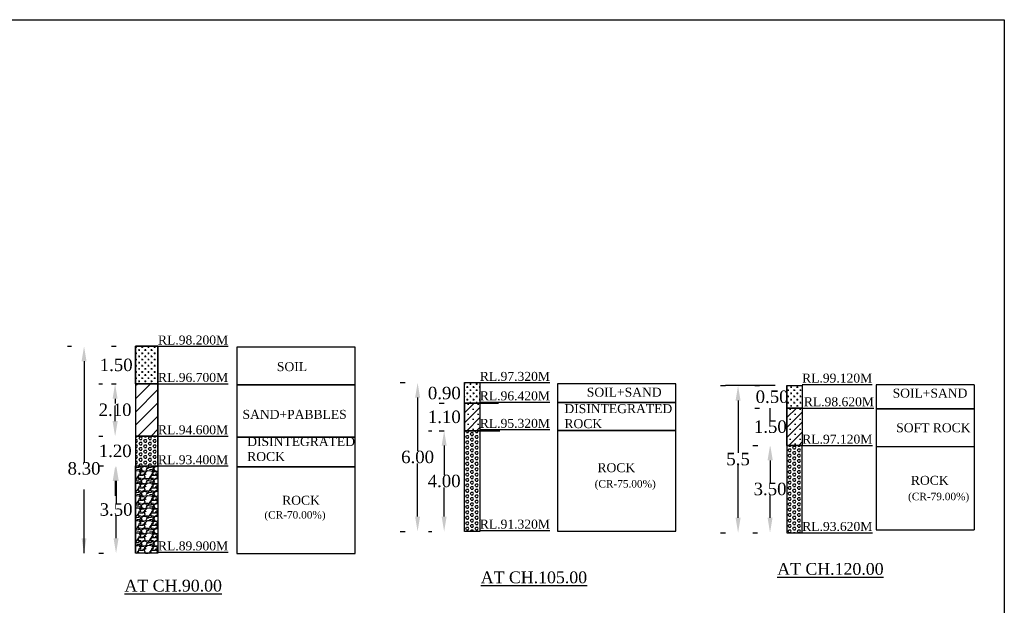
# Model space of a CAD drawing. Header units: millimetres. Extents: x 103078 to 9205504, y -104267 to 3479495.
# Tile 13 of 14: x 3911543 to 3951067, y 3390201 to 3413687. Entities that reach past the tile are written whole.
import ezdxf

# ---------------------------------------------------------------- set-up
doc = ezdxf.new("R2010")
doc.units = ezdxf.units.MM
doc.header["$LTSCALE"] = 500
doc.header["$MEASUREMENT"] = 0
doc.styles.get("Standard").update_dxf_attribs({"font": 'times.ttf'})
doc.dimstyles.get("Standard").update_dxf_attribs({"dimtxt": 400, "dimasz": 215, "dimexe": 0.18, "dimexo": 0.0625, "dimgap": 0.09, "dimtad": 0, "dimtih": 1, "dimtoh": 1, "dimdec": 0, "dimzin": 4, "dimdsep": 46, "dimtxsty": 'Standard', "dimblk": 'OPEN90', "dimcen": 0, "dimadec": 0, "dimazin": 1, "dimtfac": 1, "dimtdec": 0, "dimtix": 1, "dimtofl": 0, "dimtmove": 0, "dimatfit": 3, "dimldrblk": 'OPEN30', "dimfxl": 1, "dimtolj": 1, "dimtzin": 0, "dimarcsym": 0})
pattern_1 = [(0, (-2402393.44, 446576.92), (125, 125), [62.5, -187.5]), (90, (-2402362.19, 446545.67), (-125, 125), [62.5, -187.5])]
pattern_2 = [(0, (-2402393.44, 446576.92), (0, 108.2531755), [62.5, -125]), (120, (-2402393.44, 446576.92), (-93.75, -54.1265877), [62.5, -125]), (60, (-2402330.94, 446576.92), (-93.75, 54.1265878), [62.5, -125])]
pattern_3 = [(45, (-2402393.44, 446576.92), (-198.873782, 198.873782), []), (45, (-2402194.57, 446576.92), (-198.873782, 198.873782), [0, -281.25])]

# ---------------------------------------------------------------- blocks, each defined once
blk = doc.blocks.new('*D73')
at = {"color": 0, "linetype": 'Continuous', "lineweight": -2, "transparency": 16777216}
for p, q in [((3915377, 3397588), (3915377, 3398188)), ((3914716, 3396988), (3914877, 3396988)), ((3914716, 3395788), (3914877, 3395788)), ((3915377, 3395188), (3915377, 3394588))]:
    blk.add_line(p, q, dxfattribs=at)
for points in [[(3915277, 3397588), (3915477, 3397588), (3915377, 3396988)], [(3915277, 3395188), (3915477, 3395188), (3915377, 3395788)]]:
    blk.add_solid(points, dxfattribs=at)
at = {"layer": 'Defpoints', "color": 0, "linetype": 'Continuous', "lineweight": -2, "transparency": 16777216}
for p in [(3915416, 3396988), (3915377, 3395788), (3915416, 3395788)]:
    blk.add_point(p, dxfattribs=at)
at = {"color": 0, "linetype": 'Continuous', "lineweight": -2, "transparency": 16777216, "insert": (3915377, 3396388), "char_height": 500, "attachment_point": 5}
blk.add_mtext('\\A1;1.20', dxfattribs=at)
blk = doc.blocks.new('*D74')
at = {"color": 0, "linetype": 'Continuous', "lineweight": -2, "transparency": 16777216}
for p, q in [((3927949, 3397204), (3928081, 3397204)), ((3928581, 3396604), (3928581, 3395438)), ((3928581, 3393761), (3928581, 3394928)), ((3927949, 3393161), (3928081, 3393161))]:
    blk.add_line(p, q, dxfattribs=at)
for points in [[(3928481, 3396604), (3928681, 3396604), (3928581, 3397204)], [(3928481, 3393761), (3928681, 3393761), (3928581, 3393161)]]:
    blk.add_solid(points, dxfattribs=at)
at = {"layer": 'Defpoints', "color": 0, "linetype": 'Continuous', "lineweight": -2, "transparency": 16777216}
for p in [(3928649, 3397204), (3928581, 3393161), (3928649, 3393161)]:
    blk.add_point(p, dxfattribs=at)
at = {"color": 0, "linetype": 'Continuous', "lineweight": -2, "transparency": 16777216, "insert": (3928581, 3395183), "char_height": 500, "attachment_point": 5}
blk.add_mtext('\\A1;4.00', dxfattribs=at)
blk = doc.blocks.new('*D75')
at = {"color": 0, "linetype": 'Continuous', "lineweight": -2, "transparency": 16777216}
for p, q in [((3926816, 3399130), (3927015, 3399130)), ((3927515, 3398530), (3927515, 3396401)), ((3927515, 3393761), (3927515, 3395890)), ((3926816, 3393161), (3927015, 3393161))]:
    blk.add_line(p, q, dxfattribs=at)
for points in [[(3927415, 3398530), (3927615, 3398530), (3927515, 3399130)], [(3927415, 3393761), (3927615, 3393761), (3927515, 3393161)]]:
    blk.add_solid(points, dxfattribs=at)
at = {"layer": 'Defpoints', "color": 0, "linetype": 'Continuous', "lineweight": -2, "transparency": 16777216}
for p in [(3927516, 3399130), (3927515, 3393161), (3927516, 3393161)]:
    blk.add_point(p, dxfattribs=at)
at = {"color": 0, "linetype": 'Continuous', "lineweight": -2, "transparency": 16777216, "insert": (3927515, 3396146), "char_height": 500, "attachment_point": 5}
blk.add_mtext('\\A1;6.00', dxfattribs=at)
blk = doc.blocks.new('*D76')
at = {"color": 0, "linetype": 'Continuous', "lineweight": -2, "transparency": 16777216}
for p, q in [((3940974, 3396611), (3941163, 3396611)), ((3941663, 3396011), (3941663, 3395116)), ((3941663, 3393711), (3941663, 3394606)), ((3940974, 3393111), (3941163, 3393111))]:
    blk.add_line(p, q, dxfattribs=at)
for points in [[(3941563, 3396011), (3941763, 3396011), (3941663, 3396611)], [(3941563, 3393711), (3941763, 3393711), (3941663, 3393111)]]:
    blk.add_solid(points, dxfattribs=at)
at = {"layer": 'Defpoints', "color": 0, "linetype": 'Continuous', "lineweight": -2, "transparency": 16777216}
for p in [(3941674, 3396611), (3941663, 3393111), (3941674, 3393111)]:
    blk.add_point(p, dxfattribs=at)
at = {"color": 0, "linetype": 'Continuous', "lineweight": -2, "transparency": 16777216, "insert": (3941663, 3394861), "char_height": 500, "attachment_point": 5}
blk.add_mtext('\\A1;3.50', dxfattribs=at)
blk = doc.blocks.new('*D77')
at = {"color": 0, "linetype": 'Continuous', "lineweight": -2, "transparency": 16777216}
for p, q in [((3939681, 3399011), (3939880, 3399011)), ((3940380, 3398411), (3940380, 3396316)), ((3940380, 3393711), (3940380, 3395806)), ((3939681, 3393111), (3939880, 3393111))]:
    blk.add_line(p, q, dxfattribs=at)
for points in [[(3940280, 3398411), (3940480, 3398411), (3940380, 3399011)], [(3940280, 3393711), (3940480, 3393711), (3940380, 3393111)]]:
    blk.add_solid(points, dxfattribs=at)
at = {"layer": 'Defpoints', "color": 0, "linetype": 'Continuous', "lineweight": -2, "transparency": 16777216}
for p in [(3940381, 3399011), (3940380, 3393111), (3940381, 3393111)]:
    blk.add_point(p, dxfattribs=at)
at = {"color": 0, "linetype": 'Continuous', "lineweight": -2, "transparency": 16777216, "insert": (3940380, 3396061), "char_height": 500, "attachment_point": 5}
blk.add_mtext('\\A1;5.5', dxfattribs=at)

msp = doc.modelspace()

# ---------------------------------------------------------------- hatches: boundary and pattern name
at = {"linetype": 'Continuous', "lineweight": -2}
h = msp.add_hatch(dxfattribs=at)
h.set_pattern_fill('CROSS', color=0, scale=500, style=0)
h.set_pattern_definition([(0, (-2144942.44, 438185.42), (125, 125), [62.5, -187.5]), (90, (-2144911.19, 438154.17), (-125, 125), [62.5, -187.5])])
h.paths.add_polyline_path([(3917094.6, 3400587.9), (3916193, 3400587.9), (3916193, 3399087.9), (3917094.6, 3399087.9)])
h.paths.add_polyline_path([(3917004.4, 3399610.8), (3919915.8, 3399610.8), (3919915.8, 3398997.8), (3917004.4, 3398997.8)], flags=9)
h.paths.add_polyline_path([(3917004.4, 3401110.8), (3919915.8, 3401110.8), (3919915.8, 3400497.8), (3917004.4, 3400497.8)], flags=9)
h = msp.add_hatch(dxfattribs=at)
h.set_pattern_fill('ANSI31', color=0, scale=3000, style=0)
h.set_pattern_definition([(45, (-2144942.44, 438185.42), (-265.165043, 265.165043), [])])
h.paths.add_polyline_path([(3917094.6, 3399087.9), (3916193, 3399087.9), (3916193, 3396987.9), (3917094.6, 3396987.9)])
h.paths.add_polyline_path([(3917004.4, 3397510.8), (3919915.8, 3397510.8), (3919915.8, 3396897.8), (3917004.4, 3396897.8)], flags=9)
h.paths.add_polyline_path([(3917004.4, 3399610.8), (3919915.8, 3399610.8), (3919915.8, 3398997.8), (3917004.4, 3398997.8)], flags=9)
h = msp.add_hatch(dxfattribs=at)
h.set_pattern_fill('CROSS', color=0, scale=500, style=0)
h.set_pattern_definition(pattern_1)
h.paths.add_polyline_path([(3930014, 3399129.8), (3929399.6, 3399129.8), (3929399.6, 3398304.4), (3930014, 3398304.4)])
h.paths.add_polyline_path([(3929923.8, 3398872.8), (3932835.3, 3398872.8), (3932835.3, 3398259.8), (3929923.8, 3398259.8)], flags=9)
h.paths.add_polyline_path([(3929923.8, 3399652.7), (3932835.3, 3399652.7), (3932835.3, 3399039.6), (3929923.8, 3399039.6)], flags=9)
h = msp.add_hatch(dxfattribs=at)
h.set_pattern_fill('CROSS', color=0, scale=500, style=0)
h.set_pattern_definition(pattern_1)
h.paths.add_polyline_path([(3942955.5, 3399003.9), (3942949.8, 3399003.9), (3942949.8, 3399010.9), (3942341.1, 3399010.9), (3942341.1, 3398110.9), (3942955.5, 3398110.9)])
h.paths.add_polyline_path([(3941001.6, 3398941), (3942490.6, 3398941), (3942490.6, 3398180.9), (3941001.6, 3398180.9)], flags=9)
h = msp.add_hatch(dxfattribs=at)
h.set_pattern_fill('SACNCR', color=0, scale=3000, style=0)
h.set_pattern_definition(pattern_3)
h.paths.add_polyline_path([(3930014, 3398304.4), (3929399.6, 3398304.4), (3929399.6, 3397204.4), (3930014, 3397204.4)])
h.paths.add_polyline_path([(3929923.8, 3397768.3), (3932835.3, 3397768.3), (3932835.3, 3397155.3), (3929923.8, 3397155.3)], flags=9)
h = msp.add_hatch(dxfattribs=at)
h.set_pattern_fill('SACNCR', color=0, scale=3000, style=0)
h.set_pattern_definition(pattern_3)
h.paths.add_polyline_path([(3942955.5, 3398110.9), (3942341.1, 3398110.9), (3942341.1, 3396610.9), (3942955.5, 3396610.9)])
h.paths.add_polyline_path([(3942865.3, 3397133.8), (3945776.8, 3397133.8), (3945776.8, 3396520.8), (3942865.3, 3396520.8)], flags=9)
h = msp.add_hatch(dxfattribs=at)
h.set_pattern_fill('HEX', color=0, scale=500, style=0)
h.set_pattern_definition(pattern_2)
h.paths.add_polyline_path([(3930014, 3397204.4), (3929399.6, 3397204.4), (3929399.6, 3393161.3), (3930014, 3393161.3)])
h.paths.add_polyline_path([(3929923.8, 3393726.3), (3932835.3, 3393726.3), (3932835.3, 3393113.3), (3929923.8, 3393113.3)], flags=9)
h.paths.add_polyline_path([(3929923.8, 3397768.3), (3932835.3, 3397768.3), (3932835.3, 3397155.3), (3929923.8, 3397155.3)], flags=9)
h = msp.add_hatch(dxfattribs=at)
h.set_pattern_fill('HEX', color=0, scale=500, style=0)
h.set_pattern_definition([(0, (-2144942.44, 438185.42), (0, 108.2531755), [62.5, -125]), (120, (-2144942.44, 438185.42), (-93.75, -54.1265877), [62.5, -125]), (60, (-2144879.94, 438185.42), (-93.75, 54.1265878), [62.5, -125])])
h.paths.add_polyline_path([(3917094.6, 3396987.9), (3916193, 3396987.9), (3916193, 3395787.9), (3917094.6, 3395787.9)])
h.paths.add_polyline_path([(3917004.4, 3396310.8), (3919915.8, 3396310.8), (3919915.8, 3395697.8), (3917004.4, 3395697.8)], flags=9)
h.paths.add_polyline_path([(3917004.4, 3397510.8), (3919915.8, 3397510.8), (3919915.8, 3396897.8), (3917004.4, 3396897.8)], flags=9)
h = msp.add_hatch(dxfattribs=at)
h.set_pattern_fill('HEX', color=0, scale=500, style=0)
h.set_pattern_definition(pattern_2)
h.paths.add_polyline_path([(3942955.5, 3396610.9), (3942341.1, 3396610.9), (3942341.1, 3393110.9), (3942955.5, 3393110.9)])
h.paths.add_polyline_path([(3942865.3, 3393633.8), (3945776.8, 3393633.8), (3945776.8, 3393020.8), (3942865.3, 3393020.8)], flags=9)
h.paths.add_polyline_path([(3942865.3, 3397133.8), (3945776.8, 3397133.8), (3945776.8, 3396520.8), (3942865.3, 3396520.8)], flags=9)
h = msp.add_hatch(dxfattribs=at)
h.set_pattern_fill('GRAVEL', color=0, scale=500, style=0)
h.set_pattern_definition([(228.0128, (-2144582.44, 438685.42), (-3999.99911608, -4500.0006708), [67.268, -6659.544]), (184.9697, (-2144627.442, 438635.422), (6000.00052576, 499.995653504), [115.434, -11427.9625]), (132.5104, (-2144742.442, 438625.422), (4999.99535917, -5500.00433694), [81.394, -8058.016]), (267.2737, (-2144937.442, 438500.422), (499.99800886, 10000.00014749), [105.119, -10406.779]), (292.8337, (-2144942.442, 438395.422), (-2500.00495272, 5999.99820589), [103.0775, -10204.6865]), (357.2737, (-2144902.442, 438300.422), (-10000.00014749, 499.99800886), [105.119, -10406.779]), (37.6942, (-2144797.442, 438295.422), (-6500.00367281, -4999.99520258), [139.0145, -13762.4245]), (72.2553, (-2144687.442, 438380.422), (3500.005381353, 10999.99811562), [131.244, -12993.1605]), (121.4296, (-2144647.442, 438505.422), (-4000.00411709, 6499.99751825), [105.475, -10442.0365]), (175.2364, (-2144702.44, 438595.42), (5500.00047316, -499.99576633), [120.416, -5900.3815]), (222.3974, (-2144822.442, 438605.422), (-6000.003675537, -5499.996041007), [155.724, -15416.6875]), (138.8141, (-2144442.44, 438495.42), (-3500.0014734, 2999.99865667), [53.1505, -5261.922]), (171.4692, (-2144482.442, 438530.422), (6499.99914241, -1000.00395502), [101.1185, -10010.7555]), (225, (-2144582.44, 438545.42), (-6e-14, -500.000155), [70.7105, -636.396]), (203.1986, (-2144617.44, 438605.42), (2499.99986533, 1000.00066263), [38.079, -3769.8075]), (291.8014, (-2144652.44, 438590.42), (-499.9999553, 1500.0001365), [53.8515, -2638.731]), (30.9638, (-2144632.44, 438540.42), (1499.9990111, 1000.0012418), [87.4645, -2828.0115]), (161.5651, (-2144557.44, 438585.42), (1000.0002173, -499.9992016), [63.2455, -1517.8935]), (16.3895, (-2144942.442, 438590.422), (5000.00109921, 1499.99635491), [88.6, -8771.4225]), (70.3462, (-2144857.44, 438615.42), (-1999.99762369, -5500.0010678), [74.3305, -7358.704]), (293.1986, (-2144557.44, 438685.42), (-1000.00066263, 2499.99986533), [76.1575, -3731.729]), (343.6105, (-2144527.442, 438615.422), (-5000.00109921, 1499.99635491), [88.6, -8771.4225]), (339.444, (-2144942.44, 438280.42), (-2500.00092227, 999.9979982), [85.44, -4186.562]), (294.7751, (-2144862.44, 438250.42), (-2499.99609462, 5500.00171092), [71.589, -7087.3215]), (66.8014, (-2144552.44, 438185.42), (1000.00066263, 2499.99986533), [76.1575, -3731.729]), (17.354, (-2144522.442, 438255.422), (-6500.00100955, -1999.99725113), [83.8155, -8297.712]), (69.444, (-2144797.44, 438185.42), (-999.9979982, -2500.00092227), [42.72, -4229.282]), (101.3099, (-2144582.44, 438185.42), (-499.9988161, 2000.0003761), [25.495, -2524.0145]), (165.9638, (-2144587.44, 438210.42), (1500.000273, -499.9990287), [103.0775, -1958.475]), (186.009, (-2144687.442, 438235.422), (4999.99987545, 499.99965874), [95.525, -9456.9615]), (303.6901, (-2144632.44, 438495.42), (-500.0006673, 999.999779), [72.111, -1730.6645]), (353.1572, (-2144592.442, 438435.422), (8499.99968274, -1000.00399896), [125.897, -12463.7815]), (60.9454, (-2144467.44, 438420.42), (-2000.0000136, -3500.0001923), [51.478, -5096.337]), (90, (-2144442.44, 438465.4), (-500, 500), [30, -470]), (120.2564, (-2144697.44, 438250.42), (1999.9974434, -3500.00122793), [69.462, -6876.76]), (48.0128, (-2144732.44, 438310.42), (3999.99911608, 4500.0006708), [134.536, -6592.276]), (0, (-2144642.44, 438410.4), (500, 500), [130, -370]), (325.3048, (-2144512.442, 438410.422), (-4999.9971295, 3500.0043048), [79.057, -7826.637]), (254.0546, (-2144447.44, 438365.42), (-499.99994465, -2000.0000633), [72.801, -3567.254]), (207.646, (-2144467.442, 438295.422), (-9499.99790359, -5000.003856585), [118.5325, -11734.737]), (175.4261, (-2144572.442, 438240.422), (-6500.000279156, 499.99740058), [125.3995, -12414.537])])
h.paths.add_polyline_path([(3916193, 3392287.9), (3917094.6, 3392287.9), (3917094.6, 3395787.9), (3916193, 3395787.9)])
h.paths.add_polyline_path([(3917004.4, 3392854.3), (3919915.8, 3392854.3), (3919915.8, 3392241.3), (3917004.4, 3392241.3)], flags=9)
h.paths.add_polyline_path([(3917004.4, 3396310.8), (3919915.8, 3396310.8), (3919915.8, 3395697.8), (3917004.4, 3395697.8)], flags=9)

# ---------------------------------------------------------------- linework, layer by layer
at = {"color": 0, "linetype": 'Continuous', "lineweight": -2}
for p, q in [((3951067.1, 3410949.9), (3951067.1, 3304142.4)), ((3913459.1, 3400587.9), (3913625.6, 3400587.9)), ((3915221.6, 3400587.9), (3915416.1, 3400587.9)), ((3917094.6, 3400587.9), (3917094.6, 3394287.9)), ((3917094.6, 3400587.9), (3917094.6, 3394287.9)), ((3925013.3, 3400551.9), (3920262.1, 3400551.9)), ((3914125.6, 3399987.9), (3914125.6, 3395941.3)), ((3914716.1, 3399087.9), (3914872.1, 3399087.9)), ((3915221.6, 3399087.9), (3915416.1, 3399087.9)), ((3937887.3, 3399084.9), (3933136.1, 3399084.9)), ((3941862.6, 3399010.9), (3939880.1, 3399010.9)), ((3941046.1, 3399010.9), (3941246.1, 3399010.9)), ((3942341.1, 3399010.9), (3942341.1, 3393510.9)), ((3942341.1, 3399010.9), (3942341.1, 3398110.9)), ((3949854.1, 3399045.4), (3945922.1, 3399045.4)), ((3945922.1, 3399045.4), (3945922.1, 3393222.9)), ((3949854.1, 3399045.4), (3945922.1, 3399045.4)), ((3945922.1, 3399045.4), (3945922.1, 3398074.9)), ((3949854.1, 3399045.4), (3949854.1, 3393222.9)), ((3915372.1, 3398487.9), (3915372.1, 3398293.1)), ((3928381.1, 3398304.4), (3928581.1, 3398304.4)), ((3929399.6, 3398304.4), (3930761.6, 3398304.4)), ((3929399.6, 3398304.4), (3929399.6, 3397204.4)), ((3941046.1, 3398110.9), (3941246.1, 3398110.9)), ((3941046.1, 3398110.9), (3941174.1, 3398110.9)), ((3941662.6, 3397616), (3941674.1, 3398110.9)), ((3942341.1, 3398110.9), (3943699.6, 3398110.9)), ((3942341.1, 3398110.9), (3942341.1, 3396610.9)), ((3945922.1, 3398074.9), (3949854.1, 3398074.9)), ((3949854.1, 3398074.9), (3945922.1, 3398074.9)), ((3945922.1, 3398074.9), (3945922.1, 3396573.9)), ((3915372.1, 3397587.9), (3915372.1, 3397782.8)), ((3928381.1, 3397204.4), (3928581.1, 3397204.4)), ((3929399.6, 3397204.4), (3930820.1, 3397204.4)), ((3914716.1, 3396987.9), (3914872.1, 3396987.9)), ((3941046.1, 3396610.9), (3941174.1, 3396610.9)), ((3942341.1, 3396610.9), (3943898.6, 3396610.9)), ((3942341.1, 3396610.9), (3942341.1, 3393110.9)), ((3942341.1, 3396610.9), (3942341.1, 3393110.9)), ((3945922.1, 3396573.9), (3949854.1, 3396573.9)), ((3941674.1, 3396010.9), (3941674.1, 3395410.9)), ((3914719.6, 3395787.9), (3914911.1, 3395787.9)), ((3916193, 3395787.9), (3916193, 3392287.9)), ((3915411.1, 3395187.9), (3915411.1, 3394292.3)), ((3914125.6, 3392287.9), (3914125.6, 3394844.4)), ((3916193, 3394287.9), (3916193, 3394284.4)), ((3914125.6, 3392887.9), (3914125.6, 3393783.5)), ((3915411.1, 3392887.9), (3915411.1, 3393783.5)), ((3945922.1, 3393222.9), (3949854.1, 3393222.9)), ((3914719.6, 3392287.9), (3914911.1, 3392287.9))]:
    msp.add_line(p, q, dxfattribs=at)
for points in [[(3951067.1, 3302795), (3777417.8, 3302795), (3777417.8, 3413686.8), (3951067.1, 3413686.8)], [(3916193, 3400587.9), (3917094.6, 3400587.9), (3917094.6, 3399087.9), (3916193, 3399087.9)], [(3917094.6, 3400587.9), (3916193, 3400587.9), (3916193, 3399087.9), (3917094.6, 3399087.9)], [(3925013.3, 3400551.9), (3920262.1, 3400551.9), (3920262.1, 3399047.9), (3925013.3, 3399047.9)], [(3929399.6, 3399129.8), (3930014, 3399129.8), (3930014, 3393161.3), (3929399.6, 3393161.3)], [(3930014, 3398304.4), (3929399.6, 3398304.4), (3929399.6, 3399129.8), (3930014, 3399129.8)], [(3917094.6, 3399087.9), (3916193, 3399087.9), (3916193, 3396987.9), (3917094.6, 3396987.9)], [(3925013.3, 3399047.9), (3920262.1, 3399047.9), (3920262.1, 3396948.9), (3925013.3, 3396948.9)], [(3937887.3, 3399084.9), (3933136.1, 3399084.9), (3933136.1, 3398332.9), (3937887.3, 3398332.9)], [(3942955.5, 3398110.9), (3942341.1, 3398110.9), (3942341.1, 3399010.9), (3942955.5, 3399010.9)], [(3942955.5, 3399010.9), (3942949.8, 3399010.9), (3942949.8, 3399003.9), (3942955.5, 3399003.9)], [(3937887.3, 3398332.9), (3933136.1, 3398332.9), (3933136.1, 3397206.9), (3937887.3, 3397206.9)], [(3930014, 3397204.4), (3929399.6, 3397204.4), (3929399.6, 3398304.4), (3930014, 3398304.4)], [(3942955.5, 3396610.9), (3942341.1, 3396610.9), (3942341.1, 3398110.9), (3942955.5, 3398110.9)], [(3930014, 3393161.3), (3929399.6, 3393161.3), (3929399.6, 3397204.4), (3930014, 3397204.4)], [(3937887.3, 3397206.9), (3933136.1, 3397206.9), (3933136.1, 3393175.9), (3937887.3, 3393175.9)], [(3917094.6, 3396987.9), (3916193, 3396987.9), (3916193, 3395787.9), (3917094.6, 3395787.9)], [(3925013.3, 3396948.9), (3920262.1, 3396948.9), (3920262.1, 3395749.4), (3925013.3, 3395749.4)], [(3942955.5, 3396610.9), (3942341.1, 3396610.9), (3942341.1, 3393110.9), (3942955.5, 3393110.9)], [(3916193, 3395787.9), (3917094.6, 3395787.9), (3917094.6, 3392287.9), (3916193, 3392287.9)], [(3925013.3, 3395749.4), (3920262.1, 3395749.4), (3920262.1, 3392284.4), (3925013.3, 3392284.4)]]:
    msp.add_lwpolyline(points, close=True, dxfattribs=at)
for points in [[(3914025.6, 3399987.9), (3914225.6, 3399987.9), (3914125.6, 3400587.9)], [(3915272.1, 3398487.9), (3915472.1, 3398487.9), (3915372.1, 3399087.9)], [(3915272.1, 3397587.9), (3915472.1, 3397587.9), (3915372.1, 3396987.9)], [(3941574.1, 3396010.9), (3941774.1, 3396010.9), (3941674.1, 3396610.9)], [(3915311.1, 3395187.9), (3915511.1, 3395187.9), (3915411.1, 3395787.9)], [(3915319.6, 3395187.9), (3915519.6, 3395187.9), (3915419.6, 3395787.9)], [(3914025.6, 3392887.9), (3914225.6, 3392887.9), (3914125.6, 3392287.9)], [(3915311.1, 3392887.9), (3915511.1, 3392887.9), (3915411.1, 3392287.9)]]:
    msp.add_solid(points, dxfattribs=at)

# ---------------------------------------------------------------- texts
at = {"color": 0, "linetype": 'Continuous', "lineweight": -2, "attachment_point": 1}
for s, insert, char_height, width in [('{\\LRL.98.200M}', (3917094.6, 3401020.7), 360.63, 1742.062), ('SOIL', (3921867.8, 3399952.9), 360.63, 2986.867), ('{\\LRL.96.700M}', (3917094.6, 3399520.7), 360.63, 1742.062), ('{\\LRL.97.320M}', (3930014, 3399562.5), 360.63, 1742.062), ('{\\LRL.99.120M}', (3942949.8, 3399493.7), 360.63, 1742.062), ('{\\LRL.96.420M}', (3930014, 3398782.7), 360.63, 1742.062), ('SOIL+SAND', (3934309.1, 3398928.6), 360.63, 2986.867), ('SOIL+SAND', (3946584.1, 3398889.1), 360.63, 2986.867), ('{\\LRL.98.620M}', (3943020.3, 3398543.7), 360.63, 1742.062), ('SAND+PABBLES', (3920488.3, 3398038.6), 360.63, 4195.779), ('DISINTEGRATED ROCK', (3933409.6, 3398268.4), 360.63, 2986.867), ('{\\LRL.95.320M}', (3930014, 3397678.2), 360.63, 1742.062), ('{\\LRL.94.600M}', (3917094.6, 3397420.7), 360.63, 1742.062), ('SOFT ROCK', (3946728.1, 3397501.6), 360.63, 2986.867), ('DISINTEGRATED ROCK', (3920676.1, 3396948.9), 360.63, 2986.867), ('{\\LRL.97.120M}', (3942955.5, 3397043.7), 360.63, 1742.062), ('{\\LRL.93.400M}', (3917094.6, 3396220.7), 360.63, 1742.062), ('ROCK', (3934735.3, 3395900.1), 360.63, 4195.779), ('ROCK', (3947317.3, 3395392.3), 360.63, 4195.779), (' ROCK', (3921942.6, 3394594.2), 360.63, 2986.867), ('{\\LRL.91.320M}', (3930014, 3393636.2), 360.63, 1742.062), ('{\\LRL.93.620M}', (3942955.5, 3393543.7), 360.63, 1742.062), ('{\\LRL.89.900M}', (3917094.6, 3392764.2), 360.63, 1742.062), ('{\\LAT CH.120.00}', (3941952.1, 3391896.4), 473.327, 8183.05), ('{\\LAT CH.90.00}', (3915749.6, 3391225.4), 473.327, 8183.05), ('{\\LAT CH.105.00}', (3930050.1, 3391558.4), 473.327, 8183.05)]:
    msp.add_mtext(s, dxfattribs=dict(at, insert=insert, char_height=char_height, width=width))
at = {"color": 0, "linetype": 'Continuous', "lineweight": -2}
for s, insert, char_height, attachment_point in [('\\A1;1.50', (3915416.1, 3399837.9), 500, 5), ('\\A1;0.90', (3928588.1, 3398708.4), 500, 5), ('\\A1;0.50', (3941746.1, 3398560.9), 500, 5), ('\\A1;2.10', (3915372.1, 3398037.9), 500, 5), ('\\A1;1.10', (3928588.1, 3397754.4), 500, 5), ('\\A1;1.50', (3941674.1, 3397360.9), 500, 5), ('\\A1;8.30', (3914125.6, 3395686.2), 500, 5), (' (CR-75.00%)', (3934509.1, 3395023.9), 300, 4), (' (CR-79.00%)', (3947091.1, 3394516.1), 300, 4), ('\\A1;3.50', (3915411.1, 3394037.9), 500, 5), (' (CR-70.00%)', (3921253.5, 3393779.4), 300, 4)]:
    msp.add_mtext(s, dxfattribs=dict(at, insert=insert, char_height=char_height, attachment_point=attachment_point))

# ---------------------------------------------------------------- dimensions: what is measured, and where the dimension line sits
for base, p1, p2, text, picture, middle in [((3927515.1, 3393161.3), (3927516.1, 3399129.8), (3927516.1, 3393161.3), '6.00', '*D75', (3927515.1, 3396145.6)), ((3940380.1, 3393110.9), (3940381.1, 3399010.9), (3940381.1, 3393110.9), '5.5', '*D77', (3940380.1, 3396060.9)), ((3915376.6, 3395787.9), (3915416.1, 3396987.9), (3915416.1, 3395787.9), '1.20', '*D73', (3915376.6, 3396387.9)), ((3928581.1, 3393161.3), (3928649.1, 3397204.4), (3928649.1, 3393161.3), '4.00', '*D74', (3928581.1, 3395182.9)), ((3941662.6, 3393110.9), (3941674.1, 3396610.9), (3941674.1, 3393110.9), '3.50', '*D76', (3941662.6, 3394860.9))]:
    dim = msp.add_linear_dim(base=base, p1=p1, p2=p2, angle=90, text=text, dimstyle='Standard', override={"dimtxt": 500, "dimasz": 600, "dimexe": 500, "dimexo": 700, "dimfxl": 300}, dxfattribs=at)
    dim.commit()
    dim.dimension.update_dxf_attribs({"geometry": picture, "text_midpoint": middle})

doc.saveas('drawing.dxf')
